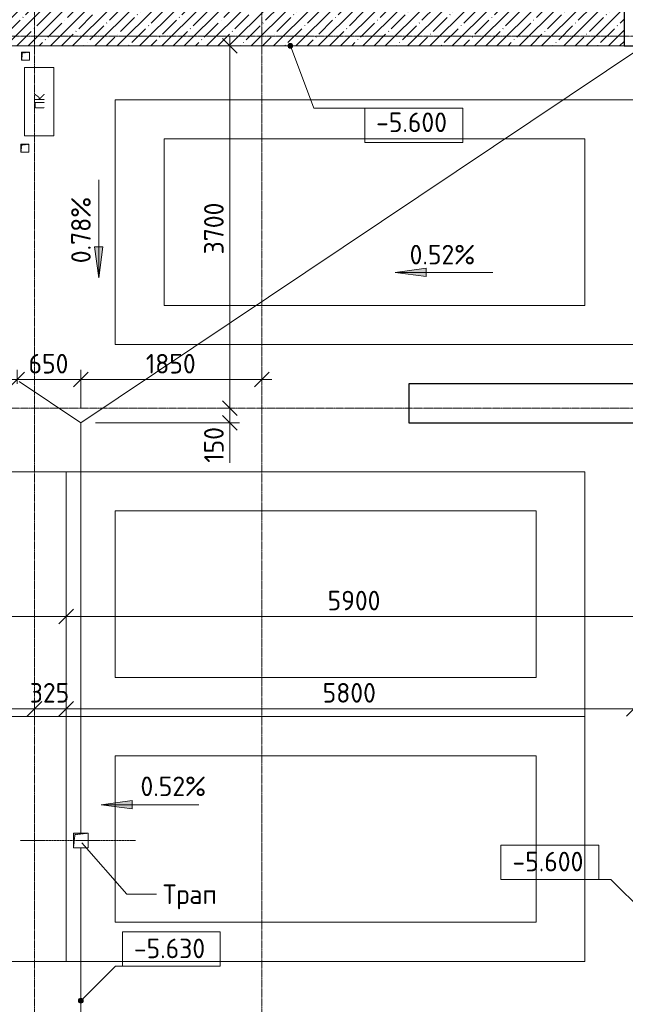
# Model space of a CAD drawing. Header units: millimetres. Extents: x -4558 to 63605, y -10605 to 130388.
# Tile 44 of 66: x 20525 to 26712, y 70812 to 80867. Entities that reach past the tile are written whole.
import ezdxf

# ---------------------------------------------------------------- set-up
doc = ezdxf.new("R2010")
doc.units = ezdxf.units.MM
for name, pattern in [('3_ Штрих_ 1 х 1 мм', [2, 1, -1]), ('4_ Штрихпунктир_ 10 х 2 мм', [14, 10, -2, 0, -2]), ('4_ Штрихпунктир_ 5 х 2 мм', [9, 5, -2, 0, -2])]:
    doc.linetypes.add(name, pattern=pattern)
for name, color, linetype, lineweight in [('A-ANNO-DIMS', 7, 'Continuous', 5), ('A-ANNO-DIMS-100', 7, 'Continuous', 5), ('A-ANNO-NOTE', 7, 'Continuous', 5), ('A-DETL', 7, 'Continuous', 25), ('A-DETL-GENF', 7, 'Continuous', 13), ('A-FLOR', 7, 'Continuous', 13), ('A-WALL', 7, 'Continuous', 13), ('A-WALL-PATT', 7, 'Continuous', 13), ('C-PRKG', 7, 'Continuous', 13), ('G-ANNO-DIMS', 7, 'Continuous', 5), ('G-ANNO-TEXT', 7, 'Continuous', 5), ('M-EQPM', 7, 'Continuous', 13), ('S-COLS', 7, 'Continuous', 25), ('S-GRID', 7, 'Continuous', 5)]:
    doc.layers.add(name, color=color, linetype=linetype, lineweight=lineweight)
doc.styles.add('GOST Common', font='GOST_Common.ttf', dxfattribs={"height": 100})
doc.styles.add('GOST Common_2', font='GOST_Common.ttf', dxfattribs={"height": 200})
doc.dimstyles.new('2_мм', dxfattribs={"dimscale": 304.8, "dimtxt": 201.142999, "dimasz": 0.492126, "dimexe": 0.328084, "dimexo": 0.492126, "dimgap": 0, "dimtad": 1, "dimdec": 0, "dimdsep": 46, "dimtxsty": 'GOST Common_2', "dimblk1": 'OBLIQUE', "dimblk2": 'OBLIQUE', "dimsah": 1, "dimcen": 0.09, "dimdle": 0.328084, "dimadec": 5, "dimazin": 2, "dimtfac": 1, "dimtdec": 4, "dimtix": 1, "dimtmove": 0, "dimatfit": 3, "dimfxl": 1, "dimtvp": 1, "dimtolj": 1, "dimtzin": 0, "dimarcsym": 2})
doc.dimstyles.new('2_мм_1', dxfattribs={"dimscale": 304.8, "dimtxt": 201.142999, "dimasz": 0.492126, "dimexe": 0.328084, "dimexo": 0.492126, "dimgap": 0, "dimtad": 1, "dimdec": 0, "dimdsep": 46, "dimtxsty": 'GOST Common_2', "dimblk1": 'OBLIQUE', "dimblk2": 'OBLIQUE', "dimsah": 1, "dimcen": 0.09, "dimdle": 0.328084, "dimadec": 5, "dimazin": 2, "dimtfac": 1, "dimtdec": 4, "dimtix": 1, "dimtmove": 1, "dimatfit": 3, "dimfxl": 1, "dimtvp": 1, "dimtolj": 1, "dimtzin": 0, "dimarcsym": 2})

# ---------------------------------------------------------------- blocks, each defined once
blk = doc.blocks.new('АР_Машиноместо - 5300x2500_С-V7--01_Подвал_МП_часть А')
at = {"layer": 'C-PRKG'}
for p, q in [((2500, 0), (0, 0)), ((0, 0), (0, -5300)), ((2500, 0), (2500, -5300)), ((400, -500), (400, -4800)), ((400, -500), (2100, -500)), ((2100, -500), (2100, -4800)), ((400, -4800), (2100, -4800)), ((2500, -5300), (0, -5300))]:
    blk.add_line(p, q, dxfattribs=at)
blk = doc.blocks.new('АР_Машиноместо - 5300x2500_С-V6--01_Подвал_МП_часть А')
at = {"layer": 'C-PRKG'}
for p, q in [((2500, 5300), (0, 5300)), ((0, 0), (0, 5300)), ((2500, 0), (2500, 5300)), ((400, 4800), (2100, 4800)), ((400, 500), (400, 4800)), ((2100, 500), (2100, 4800)), ((400, 500), (2100, 500)), ((2500, 0), (0, 0))]:
    blk.add_line(p, q, dxfattribs=at)
blk = doc.blocks.new('АР_Машиноместо - 4900x2400_М__5300х2500_-V8--01_Подвал_МП_часть А')
at = {"layer": 'C-PRKG'}
for p, q in [((2500, 0), (0, 0)), ((0, 0), (0, -5300)), ((2500, 0), (2500, -5300)), ((450, -800), (450, -4500)), ((450, -800), (2050, -800)), ((2050, -800), (2050, -4500)), ((450, -4500), (2050, -4500)), ((2500, -5300), (0, -5300))]:
    blk.add_line(p, q, dxfattribs=at)
blk = doc.blocks.new('АР_Машиноместо - 4900x2400_М__5300х2500_-3113489--01_Подвал_МП_часть А')
at = {"layer": 'C-PRKG'}
for p, q in [((2500, 5300), (0, 5300)), ((0, 0), (0, 5300)), ((2500, 0), (2500, 5300)), ((450, 4500), (2050, 4500)), ((450, 800), (450, 4500)), ((2050, 800), (2050, 4500)), ((450, 800), (2050, 800)), ((2500, 0), (0, 0))]:
    blk.add_line(p, q, dxfattribs=at)
blk = doc.blocks.new('АР_Канал вертикальный прямоугольный - ВК-V17--01_Подвал_МП_часть А')
at = {"layer": 'A-DETL-GENF'}
blk.add_hatch(color=256, dxfattribs=at).paths.add_polyline_path([(-75, -75), (-60, 60), (75, 75), (-75, 75)])
at = {"layer": 'A-DETL-GENF', "linetype": '3_ Штрих_ 1 х 1 мм'}
for p, q in [((75, 75), (-75, 75)), ((-75, 75), (-75, -75)), ((75, 75), (-75, 75)), ((-75, 75), (-75, -75)), ((-75, -75), (-60, 60)), ((-75, -75), (-60, 60)), ((-60, 60), (75, 75)), ((-60, 60), (75, 75)), ((75, -75), (75, 75)), ((-75, -75), (75, -75))]:
    blk.add_line(p, q, dxfattribs=at)
at = {"layer": 'M-EQPM'}
for p, q in [((-75, -75), (-75, 75)), ((-75, 75), (75, 75)), ((75, 75), (75, -75)), ((75, -75), (-75, -75))]:
    blk.add_line(p, q, dxfattribs=at)
blk = doc.blocks.new('АР_Канал вертикальный прямоугольный - ПК-V18--01_Подвал_МП_часть А')
at = {"layer": 'A-DETL-GENF', "linetype": '3_ Штрих_ 1 х 1 мм'}
for p, q in [((350, 150), (-350, 150)), ((-350, 150), (-350, -150)), ((350, -150), (350, 150)), ((-350, -150), (350, -150))]:
    blk.add_line(p, q, dxfattribs=at)
at = {"layer": 'M-EQPM'}
for p, q in [((-350, -150), (-350, 150)), ((-350, 150), (350, 150)), ((350, 150), (350, -150)), ((350, -150), (-350, -150))]:
    blk.add_line(p, q, dxfattribs=at)
blk = doc.blocks.new('АР_Канал вертикальный прямоугольный - ПК мал-5404803--01_Подвал_МП_часть А')
at = {"layer": 'A-DETL-GENF'}
blk.add_hatch(color=256, dxfattribs=at).paths.add_polyline_path([(-40, -40), (-32, 32), (40, 40), (-40, 40)])
at = {"layer": 'A-DETL-GENF', "linetype": '3_ Штрих_ 1 х 1 мм'}
for p, q in [((40, 40), (-40, 40)), ((-40, 40), (-40, -40)), ((40, 40), (-40, 40)), ((-40, 40), (-40, -40)), ((-40, -40), (-32, 32)), ((-40, -40), (-32, 32)), ((-32, 32), (40, 40)), ((-32, 32), (40, 40)), ((40, -40), (40, 40)), ((-40, -40), (40, -40))]:
    blk.add_line(p, q, dxfattribs=at)
at = {"layer": 'M-EQPM'}
for p, q in [((-40, -40), (-40, 40)), ((-40, 40), (40, 40)), ((40, 40), (40, -40)), ((40, -40), (-40, -40))]:
    blk.add_line(p, q, dxfattribs=at)
blk = doc.blocks.new('DIMBLOCK83--01_Подвал_МП_часть А')
at = {"layer": 'A-ANNO-DIMS-100', "transparency": 16777216}
for p, q in [((15400, 74729), (15400, 74873)), ((21000, 74729), (21000, 74873)), ((15400, 74773), (21000, 74773)), ((15400, 74773), (15400, 74729)), ((21000, 74773), (21000, 74729))]:
    blk.add_line(p, q, dxfattribs=at)
at = {"layer": 'A-ANNO-DIMS-100', "lineweight": 25, "transparency": 16777216}
for p, q in [((15400, 74773), (15475, 74848)), ((21000, 74773), (21075, 74848)), ((15400, 74773), (15325, 74698)), ((21000, 74773), (20925, 74698))]:
    blk.add_line(p, q, dxfattribs=at)
at = {"layer": 'A-ANNO-DIMS-100', "color": 0, "transparency": 16777216, "insert": (17920, 75035), "char_height": 200, "width": 670.93, "attachment_point": 1, "line_spacing_factor": 1.022761, "style": 'GOST Common_2'}
blk.add_mtext('5600', dxfattribs=at)
blk = doc.blocks.new('_Oblique')
at = {"color": 0, "linetype": 'ByBlock', "lineweight": -2}
blk.add_line((-0.5, -0.5), (0.5, 0.5), dxfattribs=at)
blk = doc.blocks.new('DIMBLOCK84--01_Подвал_МП_часть А')
at = {"layer": 'A-ANNO-DIMS-100', "transparency": 16777216}
for p, q in [((21000, 74729), (21000, 74873)), ((26900, 74729), (26900, 74873)), ((21000, 74773), (26900, 74773)), ((21000, 74773), (21000, 74729)), ((26900, 74773), (26900, 74729))]:
    blk.add_line(p, q, dxfattribs=at)
at = {"layer": 'A-ANNO-DIMS-100', "lineweight": 25, "transparency": 16777216}
for p, q in [((21000, 74773), (21075, 74848)), ((26900, 74773), (26975, 74848)), ((21000, 74773), (20925, 74698)), ((26900, 74773), (26825, 74698))]:
    blk.add_line(p, q, dxfattribs=at)
at = {"layer": 'A-ANNO-DIMS-100', "color": 0, "transparency": 16777216, "insert": (23670, 75035), "char_height": 200, "width": 670.93, "attachment_point": 1, "line_spacing_factor": 1.022761, "style": 'GOST Common_2'}
blk.add_mtext('5900', dxfattribs=at)
blk = doc.blocks.new('DIMBLOCK92--01_Подвал_МП_часть А')
at = {"layer": 'A-ANNO-DIMS-100', "transparency": 16777216}
for p, q in [((16500, 73788), (16500, 73931)), ((20675, 73788), (20675, 73931)), ((16500, 73831), (20675, 73831)), ((16500, 73831), (16500, 73788)), ((20675, 73831), (20675, 73788))]:
    blk.add_line(p, q, dxfattribs=at)
at = {"layer": 'A-ANNO-DIMS-100', "lineweight": 25, "transparency": 16777216}
for p, q in [((16500, 73831), (16425, 73756)), ((16500, 73831), (16575, 73906)), ((20675, 73831), (20600, 73756)), ((20675, 73831), (20750, 73906))]:
    blk.add_line(p, q, dxfattribs=at)
at = {"layer": 'A-ANNO-DIMS-100', "color": 0, "transparency": 16777216, "insert": (18316, 74093), "char_height": 200, "width": 650.48, "attachment_point": 1, "line_spacing_factor": 1.022761, "style": 'GOST Common_2'}
blk.add_mtext('4175', dxfattribs=at)
blk = doc.blocks.new('DIMBLOCK93--01_Подвал_МП_часть А')
at = {"layer": 'A-ANNO-DIMS-100', "transparency": 16777216}
for p, q in [((20675, 73788), (20675, 73931)), ((20675, 73831), (21000, 73831)), ((20675, 73831), (20675, 73788)), ((21000, 73900), (21000, 73731)), ((21000, 73831), (21000, 73900))]:
    blk.add_line(p, q, dxfattribs=at)
at = {"layer": 'A-ANNO-DIMS-100', "lineweight": 25, "transparency": 16777216}
for p, q in [((20675, 73831), (20600, 73756)), ((20675, 73831), (20750, 73906)), ((21000, 73831), (20925, 73756)), ((21000, 73831), (21075, 73906))]:
    blk.add_line(p, q, dxfattribs=at)
at = {"layer": 'A-ANNO-DIMS-100', "color": 0, "transparency": 16777216, "insert": (20628, 74093), "char_height": 200, "width": 503.2, "attachment_point": 1, "line_spacing_factor": 1.022761, "style": 'GOST Common_2'}
blk.add_mtext('325', dxfattribs=at)
blk = doc.blocks.new('DIMBLOCK94--01_Подвал_МП_часть А')
at = {"layer": 'A-ANNO-DIMS-100', "transparency": 16777216}
for p, q in [((26800, 73788), (26800, 73931)), ((21000, 73900), (21000, 73731)), ((21000, 73831), (21000, 73900)), ((21000, 73831), (26800, 73831)), ((26800, 73831), (26800, 73788))]:
    blk.add_line(p, q, dxfattribs=at)
at = {"layer": 'A-ANNO-DIMS-100', "lineweight": 25, "transparency": 16777216}
for p, q in [((21000, 73831), (20925, 73756)), ((21000, 73831), (21075, 73906)), ((26800, 73831), (26725, 73756)), ((26800, 73831), (26875, 73906))]:
    blk.add_line(p, q, dxfattribs=at)
at = {"layer": 'A-ANNO-DIMS-100', "color": 0, "transparency": 16777216, "insert": (23620, 74093), "char_height": 200, "width": 670.93, "attachment_point": 1, "line_spacing_factor": 1.022761, "style": 'GOST Common_2'}
blk.add_mtext('5800', dxfattribs=at)
blk = doc.blocks.new('DIMBLOCK103--01_Подвал_МП_часть А')
at = {"layer": 'A-ANNO-DIMS-100', "transparency": 16777216}
for p, q in [((20500, 77149), (20500, 77293)), ((21150, 76900), (21150, 77293)), ((20400, 77193), (21150, 77193)), ((20500, 77193), (20500, 77149)), ((21150, 77193), (21150, 76900))]:
    blk.add_line(p, q, dxfattribs=at)
at = {"layer": 'A-ANNO-DIMS-100', "lineweight": 25, "transparency": 16777216}
for p, q in [((20500, 77193), (20575, 77268)), ((21150, 77193), (21225, 77268)), ((20500, 77193), (20425, 77118)), ((21150, 77193), (21075, 77118))]:
    blk.add_line(p, q, dxfattribs=at)
at = {"layer": 'A-ANNO-DIMS-100', "color": 0, "transparency": 16777216, "insert": (20615, 77454), "char_height": 200, "width": 503.2, "attachment_point": 1, "line_spacing_factor": 1.022761, "style": 'GOST Common_2'}
blk.add_mtext('650', dxfattribs=at)
blk = doc.blocks.new('DIMBLOCK104--01_Подвал_МП_часть А')
at = {"layer": 'A-ANNO-DIMS-100', "transparency": 16777216}
for p, q in [((21150, 76900), (21150, 77293)), ((23000, 77149), (23000, 77293)), ((21150, 77193), (23100, 77193)), ((21150, 77193), (21150, 76900)), ((23000, 77193), (23000, 77149))]:
    blk.add_line(p, q, dxfattribs=at)
at = {"layer": 'A-ANNO-DIMS-100', "lineweight": 25, "transparency": 16777216}
for p, q in [((21150, 77193), (21225, 77268)), ((23000, 77193), (23075, 77268)), ((21150, 77193), (21075, 77118)), ((23000, 77193), (22925, 77118))]:
    blk.add_line(p, q, dxfattribs=at)
at = {"layer": 'A-ANNO-DIMS-100', "color": 0, "transparency": 16777216, "insert": (21814, 77454), "char_height": 200, "width": 625.93, "attachment_point": 1, "line_spacing_factor": 1.022761, "style": 'GOST Common_2'}
blk.add_mtext('1850', dxfattribs=at)
blk = doc.blocks.new('Высотные отметки - Frame_2-749557--01_Подвал_МП_часть А')
at = {"layer": 'G-ANNO-DIMS'}
for p, q in [((-5, 3.5), (-5, 0)), ((5, 3.5), (-5, 3.5)), ((5, 0), (5, 3.5)), ((-5, 0), (5, 0))]:
    blk.add_line(p, q, dxfattribs=at)
blk = doc.blocks.new('DIMBLOCK105--01_Подвал_МП_часть А')
at = {"layer": 'A-ANNO-DIMS-100', "lineweight": 25, "transparency": 16777216}
for p, q in [((22671, 76900), (22596, 76975)), ((22671, 76750), (22596, 76825)), ((22671, 76900), (22746, 76825)), ((22671, 76750), (22746, 76675))]:
    blk.add_line(p, q, dxfattribs=at)
at = {"layer": 'A-ANNO-DIMS-100', "transparency": 16777216}
for p, q in [((22715, 76900), (22571, 76900)), ((22671, 76650), (22671, 76900)), ((22671, 76900), (22715, 76900)), ((22671, 76824), (22671, 76825)), ((22671, 76342), (22671, 76824)), ((21300, 76750), (22771, 76750)), ((22671, 76750), (21300, 76750))]:
    blk.add_line(p, q, dxfattribs=at)
at = {"layer": 'A-ANNO-DIMS-100', "color": 0, "transparency": 16777216, "insert": (22409, 76342), "char_height": 200, "width": 458.2, "attachment_point": 1, "rotation": 90, "line_spacing_factor": 1.022761, "style": 'GOST Common_2'}
blk.add_mtext('150', dxfattribs=at)
blk = doc.blocks.new('DIMBLOCK106--01_Подвал_МП_часть А')
at = {"layer": 'A-ANNO-DIMS-100', "lineweight": 25, "transparency": 16777216}
for p, q in [((22671, 80600), (22596, 80675)), ((22671, 80600), (22746, 80525)), ((22671, 76900), (22596, 76975)), ((22671, 76900), (22746, 76825))]:
    blk.add_line(p, q, dxfattribs=at)
at = {"layer": 'A-ANNO-DIMS-100', "transparency": 16777216}
for p, q in [((22671, 76900), (22671, 80700)), ((22715, 80600), (22571, 80600)), ((22671, 80600), (22715, 80600)), ((22715, 76900), (22571, 76900)), ((22671, 76900), (22715, 76900))]:
    blk.add_line(p, q, dxfattribs=at)
at = {"layer": 'A-ANNO-DIMS-100', "color": 0, "transparency": 16777216, "insert": (22409, 78470), "char_height": 200, "width": 670.93, "attachment_point": 1, "rotation": 90, "line_spacing_factor": 1.022761, "style": 'GOST Common_2'}
blk.add_mtext('3700', dxfattribs=at)

msp = doc.modelspace()

# ---------------------------------------------------------------- hatches: boundary and pattern name
at = {"layer": 'A-WALL-PATT', "lineweight": 5}
h = msp.add_hatch(dxfattribs=at)
h.set_pattern_fill('FP_1', color=256, style=0, pattern_type=2)
h.set_pattern_definition([(45, (0, 0), (-114.04925, 114.04925), []), (45, (114.05, 0), (-114.04925, 114.04925), [201.612, -40.322, 3.353, -36.97])])
h.paths.add_polyline_path([(26699.920665, 80600), (26699.920665, 81000), (12850, 81000), (12850, 80600), (23935.694841, 80600)])
at = {"layer": 'G-ANNO-DIMS'}
h = msp.add_hatch(color=256, dxfattribs=at)
edge = h.paths.add_edge_path()
edge.add_arc((23290.43852, 80600), 25, 0, 360)
for points in [[(21332.30098, 78231.177172), (21374.100648, 78548.677172), (21290.501312, 78548.677172)], [(24359.624918, 78286.621719), (24677.124918, 78244.822051), (24677.124918, 78328.421387)], [(24359.624918, 78286.621719), (24677.124918, 78244.822051), (24677.124918, 78328.421387)], [(21356.130602, 72850.211403), (21673.630602, 72808.411735), (21673.630602, 72892.011071)]]:
    msp.add_hatch(color=256, dxfattribs=at).paths.add_polyline_path(points)
h = msp.add_hatch(color=256, dxfattribs=at)
edge = h.paths.add_edge_path()
edge.add_arc((21149.999998, 70848.923721), 25, 0, 360)

# ---------------------------------------------------------------- linework, layer by layer
at = {"layer": 'A-DETL', "linetype": '4_ Штрихпунктир_ 5 х 2 мм', "lineweight": 5}
msp.add_line((20529.999998, 72485), (21709.999998, 72485), dxfattribs=at)
at = {"layer": 'A-FLOR'}
for p, q in [((26900, 80600), (21149.999998, 76750)), ((21149.999998, 76750), (20520, 77171.826086)), ((21149.999998, 72560), (21149.999998, 76750)), ((21149.999998, 65000), (21149.999998, 72410))]:
    msp.add_line(p, q, dxfattribs=at)
at = {"layer": 'A-WALL'}
for p, q in [((26699.920665, 80600), (26699.920665, 81000)), ((12850, 80600), (26699.920665, 80600))]:
    msp.add_line(p, q, dxfattribs=at)
at = {"layer": 'G-ANNO-DIMS'}
for p, q in [((23290.43852, 80600), (23531.074465, 79964.455161)), ((23531.074465, 79964.455161), (24550.912515, 79964.455161)), ((21332.30098, 79231.177172), (21332.30098, 78231.177172)), ((21374.100648, 78548.677172), (21290.501312, 78548.677172)), ((21290.501312, 78548.677172), (21332.30098, 78231.177172)), ((21332.30098, 78231.177172), (21374.100648, 78548.677172)), ((24677.124918, 78328.421387), (24359.624918, 78286.621719)), ((24677.124918, 78328.421387), (24359.624918, 78286.621719)), ((24359.624918, 78286.621719), (24677.124918, 78244.822051)), ((25359.624918, 78286.621719), (24359.624918, 78286.621719)), ((24359.624918, 78286.621719), (24677.124918, 78244.822051)), ((25359.624918, 78286.621719), (24359.624918, 78286.621719)), ((24677.124918, 78244.822051), (24677.124918, 78328.421387)), ((24677.124918, 78244.822051), (24677.124918, 78328.421387)), ((21673.630602, 72892.011071), (21356.130602, 72850.211403)), ((21356.130602, 72850.211403), (21673.630602, 72808.411735)), ((22356.130602, 72850.211403), (21356.130602, 72850.211403)), ((21673.630602, 72808.411735), (21673.630602, 72892.011071)), ((26563.143155, 72088.237726), (25941.432516, 72088.237726)), ((26900, 71751.380881), (26563.143155, 72088.237726)), ((21149.999998, 70848.923721), (21502.386843, 71201.310566)), ((21502.386843, 71201.310566), (22073.986556, 71201.310566))]:
    msp.add_line(p, q, dxfattribs=at)
for centre in [(23290.43852, 80600), (21149.999998, 70848.923721)]:
    msp.add_circle(centre, 25, dxfattribs=at)
at = {"layer": 'G-ANNO-TEXT'}
for p, q in [((21158.99179, 72460.233773), (21620.815003, 71936.102793)), ((21620.815003, 71936.102793), (21924.110888, 71936.102793))]:
    msp.add_line(p, q, dxfattribs=at)
at = {"layer": 'S-COLS'}
for p, q in [((26699.920665, 81000), (26699.920665, 80600)), ((26699.920665, 80600), (26975, 80600)), ((26900, 77150), (24500, 77150)), ((24500, 77150), (24500, 76750)), ((24500, 76750), (26900, 76750))]:
    msp.add_line(p, q, dxfattribs=at)
at = {"layer": 'S-GRID', "linetype": '4_ Штрихпунктир_ 10 х 2 мм'}
for p, q in [((20675, 32633.917515), (20675, 100620.828093)), ((23000, 32633.917515), (23000, 100620.828093)), ((35646.702497, 80700), (-3315.067646, 80700)), ((35646.702497, 76900), (-1802.909204, 76900))]:
    msp.add_line(p, q, dxfattribs=at)

# ---------------------------------------------------------------- block references
at = {"layer": 'C-PRKG'}
for name, p, rotation in [('АР_Машиноместо - 5300x2500_С-V7--01_Подвал_МП_часть А', (26800, 80050), 269.9999999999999), ('АР_Машиноместо - 4900x2400_М__5300х2500_-V8--01_Подвал_МП_часть А', (15700, 73750), 90.00000000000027), ('АР_Машиноместо - 5300x2500_С-V6--01_Подвал_МП_часть А', (26300, 73750), 89.99999999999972), ('АР_Машиноместо - 4900x2400_М__5300х2500_-3113489--01_Подвал_МП_часть А', (15700, 73750), 269.9999999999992), ('АР_Машиноместо - 5300x2500_С-V7--01_Подвал_МП_часть А', (26300, 73750), 269.9999999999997)]:
    msp.add_blockref(name, p, dxfattribs=dict(at, rotation=rotation))
at = {"layer": 'G-ANNO-DIMS', "xscale": 99.99999999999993, "yscale": 99.99999999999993, "zscale": 99.99999999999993, "rotation": 180}
msp.add_blockref('Высотные отметки - Frame_2-749557--01_Подвал_МП_часть А', (24550.912515, 79964.455161), dxfattribs=at)
at = {"layer": 'G-ANNO-DIMS', "xscale": 99.99999999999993, "yscale": 99.99999999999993, "zscale": 99.99999999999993}
msp.add_blockref('Высотные отметки - Frame_2-749557--01_Подвал_МП_часть А', (25941.432516, 72088.237726), dxfattribs=at)
at = {"layer": 'G-ANNO-DIMS', "extrusion": (0, 0, -1), "xscale": 99.99999999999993, "yscale": 99.99999999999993, "zscale": 99.99999999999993}
msp.add_blockref('Высотные отметки - Frame_2-749557--01_Подвал_МП_часть А', (-22073.986556, 71201.310566), dxfattribs=at)
at = {"layer": 'M-EQPM'}
for name, p in [('АР_Канал вертикальный прямоугольный - ПК мал-5404803--01_Подвал_МП_часть А', (20585, 80495)), ('АР_Канал вертикальный прямоугольный - ПК мал-5404803--01_Подвал_МП_часть А', (20578.089352, 79555)), ('АР_Канал вертикальный прямоугольный - ВК-V17--01_Подвал_МП_часть А', (21149.999998, 72485))]:
    msp.add_blockref(name, p, dxfattribs=at)
at = {"layer": 'M-EQPM', "rotation": 90.0000000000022}
msp.add_blockref('АР_Канал вертикальный прямоугольный - ПК-V18--01_Подвал_МП_часть А', (20723.089352, 80030), dxfattribs=at)

# ---------------------------------------------------------------- texts
at = {"layer": 'A-ANNO-NOTE', "insert": (20679.479615, 79952.406744), "char_height": 100, "width": 192.405, "attachment_point": 1, "rotation": 90, "style": 'GOST Common'}
msp.add_mtext('ПК', dxfattribs=at)
at = {"layer": 'G-ANNO-DIMS', "char_height": 200, "attachment_point": 1, "line_spacing_factor": 1.022761, "style": 'GOST Common_2'}
for s, insert, width in [('-5.600', (24166.080901, 79919.589142), 917.17566319), ('0.52%', (24508.644319, 78567.98738), 842.35343804), ('0.52%', (24508.644319, 78567.98738), 842.35343804), ('0.52%', (21758.911002, 73137.953069), 842.35343804), ('-5.600', (25559.27599, 72369.603387), 917.17566319), ('-5.630', (21691.83003, 71482.676227), 917.17566319)]:
    msp.add_mtext(s, dxfattribs=dict(at, insert=insert, width=width))
at = {"layer": 'G-ANNO-DIMS', "insert": (21050.935319, 78380.196573), "char_height": 200, "width": 842.35343804, "attachment_point": 1, "rotation": 90, "line_spacing_factor": 1.022761, "style": 'GOST Common_2'}
msp.add_mtext('0.78%', dxfattribs=at)
at = {"layer": 'G-ANNO-TEXT', "insert": (21989.110888, 72036.102793), "char_height": 200, "width": 753.58625, "attachment_point": 1, "style": 'GOST Common_2'}
msp.add_mtext('Трап', dxfattribs=at)

# ---------------------------------------------------------------- dimensions: what is measured, and where the dimension line sits
at = {"layer": 'A-ANNO-DIMS'}
dim = msp.add_linear_dim(base=(22670.793494, 80600), p1=(22564.727477, 76900), p2=(22564.727477, 80600), angle=90, dimstyle='2_мм', override={"dimpost": '<>', "dimfxl": 3700}, dxfattribs=at)
dim.commit()
dim.dimension.update_dxf_attribs({"geometry": 'DIMBLOCK106--01_Подвал_МП_часть А', "text_midpoint": (22570.793494, 78750)})
for base, p1, p2, override, picture, middle in [((21149.999998, 77192.693908), (20500, 77298.759925), (21149.999998, 76750), {"dimpost": '<>', "dimfxl": 850.668827}, 'DIMBLOCK103--01_Подвал_МП_часть А', (20824.999999, 77292.693908)), ((23000, 77192.693908), (21149.999998, 76750), (23000, 77298.759925), {"dimpost": '<>', "dimfxl": 1929.67289}, 'DIMBLOCK104--01_Подвал_МП_часть А', (22074.999999, 77292.693908)), ((21000, 74773.26669), (15400, 74879.332708), (21000, 74879.332708), {"dimpost": '<>', "dimfxl": 5600}, 'DIMBLOCK83--01_Подвал_МП_часть А', (18200, 74873.26669)), ((26900, 74773.26669), (21000, 74879.332708), (26900, 74879.332708), {"dimpost": '<>', "dimfxl": 5900}, 'DIMBLOCK84--01_Подвал_МП_часть А', (23950, 74873.26669)), ((20675, 73831.434491), (16500, 73937.500509), (20675, 73937.500509), {"dimpost": '<>', "dimfxl": 4175}, 'DIMBLOCK92--01_Подвал_МП_часть А', (18587.5, 73931.434491)), ((21000, 73831.434491), (20675, 73937.500509), (21000, 73750), {"dimpost": '<>', "dimfxl": 375.20853}, 'DIMBLOCK93--01_Подвал_МП_часть А', (20837.5, 73931.434491)), ((26800, 73831.434491), (21000, 73750), (26800, 73937.500509), {"dimpost": '<>', "dimfxl": 5803.029936}, 'DIMBLOCK94--01_Подвал_МП_часть А', (23900, 73931.434491))]:
    dim = msp.add_linear_dim(base=base, p1=p1, p2=p2, dimstyle='2_мм', override=override, dxfattribs=at)
    dim.commit()
    dim.dimension.update_dxf_attribs({"geometry": picture, "text_midpoint": middle})
dim = msp.add_linear_dim(base=(22670.793494, 76900), p1=(21149.999998, 76750), p2=(22564.727477, 76900), angle=90, dimstyle='2_мм_1', override={"dimpost": '<>', "dimfxl": 1422.657317}, dxfattribs=at)
dim.commit()
dim.dimension.update_dxf_attribs({"geometry": 'DIMBLOCK105--01_Подвал_МП_часть А', "text_midpoint": (22542.761167, 76570.771573), "dimtype": 160, "text_rotation": 90})

doc.saveas('drawing.dxf')
